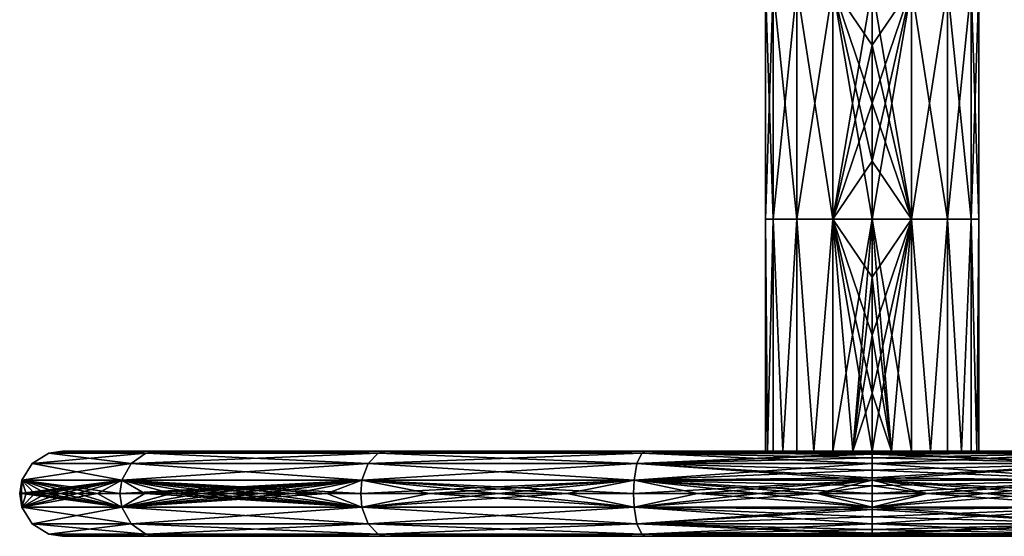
# Model space of a CAD drawing. Header units: inches. Extents: x -330 to 270, y -19 to 456.
# Tile 1 of 6: x -230 to 1, y -19 to 103. Entities that reach past the tile are written whole.
import ezdxf

# ---------------------------------------------------------------- set-up
doc = ezdxf.new("R2010")
doc.units = ezdxf.units.IN
doc.header["$MEASUREMENT"] = 0
doc.layers.get('0').update_dxf_attribs({"true_color": 0x9ab9e5})

msp = doc.modelspace()

# ---------------------------------------------------------------- meshes
at = {"color": 7, "true_color": 0xfafafa}
mesh = msp.add_polyface(dxfattribs=at)
corners = [(-38.74, 110.15, 423.24), (-29.53, 123.75, 425), (-29.53, 110.15, 425), (-29.53, 137.34, 425), (-38.74, 164.53, 423.24), (-47.21, 110.15, 417.68), (-47.21, 55.78, 417.68), (-47.21, 164.53, 417.68), (-52.78, 110.15, 409.2), (-52.78, 164.53, 409.2), (-54.53, 110.15, 400), (-52.78, 55.78, 409.2), (-54.53, 55.78, 400), (-54.53, 164.53, 400), (-52.78, 110.15, 390.8), (-52.78, 164.53, 390.8), (-47.21, 110.15, 382.32), (-52.78, 55.78, 390.8), (-47.21, 55.78, 382.32), (-47.21, 164.53, 382.32), (-38.74, 110.15, 376.76), (-29.53, 110.15, 375), (-38.74, 164.53, 376.76), (-38.74, 55.78, 376.76), (-29.53, 96.56, 375), (-29.53, 82.97, 375), (-20.33, 110.15, 376.76), (-29.53, 123.75, 375), (-29.53, 110.15, 375), (-29.53, 137.34, 375), (-20.33, 164.53, 376.76), (-11.86, 110.15, 382.32), (-20.33, 55.78, 376.76), (-11.86, 55.78, 382.32), (-11.86, 164.53, 382.32), (-6.29, 110.15, 390.8), (-6.29, 164.53, 390.8), (-4.53, 110.15, 400), (-6.29, 55.78, 390.8), (-4.53, 55.78, 400), (-4.53, 164.53, 400), (-6.29, 110.15, 409.2), (-6.29, 164.53, 409.2), (-11.86, 110.15, 417.68), (-6.29, 55.78, 409.2), (-11.86, 55.78, 417.68), (-11.86, 164.53, 417.68), (-20.33, 110.15, 423.24), (-29.53, 110.15, 425), (-20.33, 164.53, 423.24), (-20.33, 55.78, 423.24), (-29.53, 96.56, 425), (-29.53, 82.97, 425)]
mesh.append_faces([[corners[k] for k in face] for face in [(0, 1, 2), (0, 3, 1), (4, 0, 5), (0, 6, 5), (7, 5, 8), (9, 8, 10), (5, 11, 8), (8, 12, 10), (13, 10, 14), (15, 14, 16), (10, 17, 14), (14, 18, 16), (19, 16, 20), (21, 22, 20), (16, 23, 20), (24, 20, 25), (21, 20, 24), (26, 27, 28), (26, 29, 27), (30, 26, 31), (26, 28, 32), (26, 33, 31), (34, 31, 35), (36, 35, 37), (31, 38, 35), (35, 39, 37), (40, 37, 41), (42, 41, 43), (37, 44, 41), (41, 45, 43), (46, 43, 47), (48, 49, 47), (43, 50, 47), (51, 47, 52), (48, 47, 51)]], dxfattribs={"color": 7})
mesh = msp.add_polyface(dxfattribs=at)
corners = [(-38.74, 55.78, 423.24), (-29.53, 69.37, 425), (-29.53, 55.78, 425), (-29.53, 82.97, 425), (-29.53, 96.56, 425), (-29.53, 110.15, 425), (-38.74, 110.15, 423.24), (-47.21, 55.78, 417.68), (-47.21, 110.15, 417.68), (-52.78, 55.78, 409.2), (-52.78, 110.15, 409.2), (-54.53, 55.78, 400), (-54.53, 110.15, 400), (-52.78, 55.78, 390.8), (-52.78, 110.15, 390.8), (-47.21, 55.78, 382.32), (-47.21, 110.15, 382.32), (-38.74, 55.78, 376.76), (-29.53, 55.78, 375), (-38.74, 110.15, 376.76), (-29.53, 69.37, 375), (-29.53, 82.97, 375), (-29.53, 42.19, 375), (-29.53, 28.59, 375), (-20.33, 55.78, 376.76), (-29.53, 69.37, 375), (-29.53, 55.78, 375), (-29.53, 82.97, 375), (-29.53, 96.56, 375), (-29.53, 110.15, 375), (-20.33, 110.15, 376.76), (-11.86, 55.78, 382.32), (-11.86, 110.15, 382.32), (-6.29, 55.78, 390.8), (-6.29, 110.15, 390.8), (-4.53, 55.78, 400), (-4.53, 110.15, 400), (-6.29, 55.78, 409.2), (-4.95, 1.4, 404.55), (-6.29, 110.15, 409.2), (-11.86, 55.78, 417.68), (-8.61, 1.4, 413.68), (-11.86, 110.15, 417.68), (-20.33, 55.78, 423.24), (-15.85, 1.4, 420.92), (-29.53, 55.78, 425), (-20.33, 110.15, 423.24), (-29.53, 69.37, 425), (-29.53, 82.97, 425), (-29.53, 42.19, 425), (-29.53, 28.59, 425)]
mesh.append_faces([[corners[k] for k in face] for face in [(0, 1, 2), (0, 3, 1), (0, 4, 3), (0, 5, 4), (6, 5, 0), (6, 0, 7), (8, 7, 9), (10, 9, 11), (12, 11, 13), (14, 13, 15), (16, 15, 17), (18, 19, 17), (20, 19, 18), (21, 19, 20), (22, 17, 23), (18, 17, 22), (24, 25, 26), (24, 27, 25), (24, 28, 27), (24, 29, 28), (30, 24, 31), (32, 31, 33), (34, 33, 35), (36, 35, 37), (38, 37, 35), (39, 37, 40), (41, 40, 37), (42, 40, 43), (44, 43, 40), (45, 46, 43), (47, 46, 45), (48, 46, 47), (49, 43, 50), (45, 43, 49)]], dxfattribs={"color": 7})
mesh = msp.add_polyface(dxfattribs=at)
corners = [(-34.08, 1.4, 424.58), (-29.53, 15, 425), (-29.53, 1.4, 425), (-29.53, 28.59, 425), (-38.74, 1.4, 423.24), (-29.53, 55.78, 425), (-38.74, 55.78, 423.24), (-43.21, 1.4, 420.92), (-47.21, 55.78, 417.68), (-47.21, 1.4, 417.68), (-50.46, 1.4, 413.68), (-52.78, 55.78, 409.2), (-52.78, 1.4, 409.2), (-54.12, 1.4, 404.55), (-54.53, 55.78, 400), (-54.53, 1.4, 400), (-54.12, 1.4, 395.45), (-52.78, 55.78, 390.8), (-52.78, 1.4, 390.8), (-50.46, 1.4, 386.32), (-47.21, 55.78, 382.32), (-47.21, 1.4, 382.32), (-43.21, 1.4, 379.08), (-38.74, 55.78, 376.76), (-38.74, 1.4, 376.76), (-34.08, 1.4, 375.42), (-29.53, 1.4, 375), (-29.53, 15, 375), (-29.53, 28.59, 375), (-42.18, 1.4, 421.53), (-51.06, 1.4, 412.65), (-43.42, 1.4, 420.79), (-42.18, 1.4, 412.65), (-41.32, 1.4, 422.05), (-39.1, 1.4, 423.1), (-36.79, 1.4, 423.92), (-34.41, 1.4, 424.52), (-31.98, 1.4, 424.88), (-29.53, 1.4, 425), (-29.53, 1.4, 412.65)]
mesh.append_faces([[corners[k] for k in face] for face in [(0, 1, 2), (0, 3, 1), (4, 5, 0), (6, 5, 4), (7, 6, 4), (7, 8, 6), (7, 9, 8), (10, 8, 9), (10, 11, 8), (10, 12, 11), (13, 11, 12), (13, 14, 11), (13, 15, 14), (16, 14, 15), (16, 17, 14), (16, 18, 17), (19, 17, 18), (19, 20, 17), (19, 21, 20), (22, 20, 21), (22, 23, 20), (22, 24, 23), (25, 23, 24), (26, 23, 25), (27, 23, 26), (28, 23, 27), (29, 30, 31), (32, 30, 29), (33, 32, 29), (34, 32, 33), (35, 32, 34), (36, 32, 35), (37, 32, 36), (38, 32, 37), (39, 32, 38)]], dxfattribs={"color": 7})
mesh = msp.add_polyface(dxfattribs=at)
corners = [(-34.08, 1.4, 424.58), (-29.53, 42.19, 425), (-29.53, 28.59, 425), (-29.53, 55.78, 425), (-24.99, 1.4, 375.42), (-29.53, 15, 375), (-29.53, 1.4, 375), (-29.53, 28.59, 375), (-29.53, 42.19, 375), (-29.53, 55.78, 375), (-20.33, 1.4, 376.76), (-20.33, 55.78, 376.76), (-15.85, 1.4, 379.08), (-11.86, 55.78, 382.32), (-11.86, 1.4, 382.32), (-8.61, 1.4, 386.32), (-6.29, 55.78, 390.8), (-6.29, 1.4, 390.8), (-4.95, 1.4, 395.45), (-4.53, 55.78, 400), (-4.53, 1.4, 400), (-4.95, 1.4, 404.55), (-6.29, 1.4, 409.2), (-6.29, 55.78, 409.2), (-8.61, 1.4, 413.68), (-11.86, 1.4, 417.68), (-11.86, 55.78, 417.68), (-15.85, 1.4, 420.92), (-20.33, 1.4, 423.24), (-20.33, 55.78, 423.24), (-24.99, 1.4, 424.58), (-29.53, 1.4, 425), (-29.53, 15, 425), (-29.53, 28.59, 425), (-16.88, 1.4, 421.53), (-29.53, 1.4, 412.65), (-17.75, 1.4, 422.05), (-16.88, 1.4, 412.65), (-15.65, 1.4, 420.79), (-13.67, 1.4, 419.33), (-11.86, 1.4, 417.68), (-10.21, 1.4, 415.86), (-8.75, 1.4, 413.89), (-8, 1.4, 412.65)]
mesh.append_faces([[corners[k] for k in face] for face in [(0, 1, 2), (0, 3, 1), (4, 5, 6), (4, 7, 5), (4, 8, 7), (4, 9, 8), (10, 9, 4), (11, 9, 10), (12, 11, 10), (12, 13, 11), (12, 14, 13), (15, 13, 14), (15, 16, 13), (15, 17, 16), (18, 16, 17), (18, 19, 16), (18, 20, 19), (21, 19, 20), (21, 22, 23), (24, 23, 22), (24, 25, 26), (27, 26, 25), (27, 28, 29), (30, 29, 28), (31, 29, 30), (32, 29, 31), (33, 29, 32), (34, 35, 36), (37, 35, 34), (38, 37, 34), (39, 37, 38), (40, 37, 39), (41, 37, 40), (42, 37, 41), (43, 37, 42)]], dxfattribs={"color": 7})
mesh = msp.add_polyface(dxfattribs=at)
corners = [(-215.88, 1.4, 362.93), (-218.62, 1.4, 381.38), (-219.53, 1.4, 400), (-213.13, 1.4, 351.93), (-215.88, 1.4, 437.07), (-218.62, 1.4, 418.62), (-213.13, 1.4, 448.07), (-215.88, -18.6, 362.93), (-218.62, -18.6, 381.38), (-219.53, -18.6, 400), (-213.13, -18.6, 351.93), (-215.88, -18.6, 437.07), (-218.62, -18.6, 418.62), (-213.13, -18.6, 448.07), (-220, -8.6, 338.99), (-215.95, -8.6, 327.55), (-205.56, -11.74, 306.12), (-223.38, -8.6, 350.77), (-226.05, -8.6, 362.83), (-227.98, -8.6, 375.1), (-229.14, -8.6, 387.51), (-229.03, -11.74, 400), (-229.53, -8.6, 400), (-226.61, -15.67, 400), (-229.14, -8.6, 412.49), (-227.98, -8.6, 424.9), (-226.05, -8.6, 437.17), (-223.38, -8.6, 449.23), (-220, -8.6, 461.01), (-215.95, -8.6, 472.45), (-211.27, -8.6, 483.5), (-205.56, -11.74, 493.88), (-203.42, -15.67, 492.74), (-203.42, -15.67, 307.26), (-222.68, -18.09, 400), (-199.96, -18.09, 309.11), (-219.53, -18.6, 400), (-199.96, -18.09, 490.89), (-219.16, -18.6, 411.86), (-218.06, -18.6, 423.66), (-216.22, -18.6, 435.31), (-213.69, -18.6, 446.77), (-210.48, -18.6, 457.96), (-222.68, 0.9, 400), (-219.16, 1.4, 388.14), (-199.96, 0.9, 309.11), (-219.53, 1.4, 400), (-226.61, -1.52, 400), (-219.16, 1.4, 411.86), (-218.06, 1.4, 423.66), (-216.22, 1.4, 435.31), (-213.69, 1.4, 446.77), (-210.48, 1.4, 457.96), (-203.42, -1.52, 492.74), (-203.42, -1.52, 307.26), (-229.03, -5.45, 400), (-220, -8.6, 338.99), (-205.56, -5.45, 306.12), (-215.95, -8.6, 327.55), (-223.38, -8.6, 350.77), (-226.05, -8.6, 362.83), (-227.98, -8.6, 375.1), (-229.14, -8.6, 387.51), (-229.53, -8.6, 400), (-205.56, -5.45, 493.88), (-229.14, -8.6, 412.49), (-227.98, -8.6, 424.9), (-226.05, -8.6, 437.17), (-223.38, -8.6, 449.23), (-220, -8.6, 461.01), (-215.95, -8.6, 472.45), (-211.27, -8.6, 483.5), (-206.01, -8.6, 494.12)]
mesh.append_faces([[corners[k] for k in face] for face in [(0, 1, 2), (3, 0, 2), (4, 2, 5), (6, 2, 4), (7, 8, 9), (10, 7, 9), (11, 9, 12), (13, 9, 11), (14, 15, 16), (17, 14, 16), (18, 17, 16), (19, 18, 16), (20, 19, 16), (21, 20, 16), (22, 20, 21), (16, 23, 21), (24, 22, 21), (25, 24, 21), (26, 25, 21), (27, 26, 21), (28, 27, 21), (29, 28, 21), (30, 29, 21), (31, 30, 21), (21, 23, 32), (33, 34, 23), (34, 35, 36), (23, 34, 37), (38, 34, 36), (39, 34, 38), (40, 34, 39), (41, 34, 40), (42, 34, 41), (43, 44, 45), (46, 44, 43), (45, 47, 43), (48, 46, 43), (49, 48, 43), (50, 49, 43), (51, 50, 43), (52, 51, 43), (43, 47, 53), (54, 55, 47), (56, 57, 58), (59, 57, 56), (60, 57, 59), (61, 57, 60), (62, 57, 61), (63, 57, 62), (55, 57, 63), (47, 55, 64), (65, 55, 63), (66, 55, 65), (67, 55, 66), (68, 55, 67), (69, 55, 68), (70, 55, 69), (71, 55, 70), (72, 55, 71), (64, 55, 72)]], dxfattribs={"color": 7})
mesh = msp.add_polyface(dxfattribs=at)
corners = [(-205.07, 1.4, 327.29), (-211.35, 1.4, 344.85), (-213.13, 1.4, 351.93), (-197.1, 1.4, 310.43), (-193.16, 1.4, 303.86), (-173.74, 1.4, 400), (-219.53, 1.4, 400), (-173.74, 1.4, 448.07), (-213.13, 1.4, 448.07), (-205.07, 1.4, 472.71), (-211.35, 1.4, 455.15), (-197.1, 1.4, 489.57), (-193.16, 1.4, 496.14), (-205.07, -18.6, 327.29), (-211.35, -18.6, 344.85), (-213.13, -18.6, 351.93), (-197.1, -18.6, 310.43), (-193.16, -18.6, 303.86), (-173.74, -18.6, 400), (-219.53, -18.6, 400), (-173.74, -18.6, 448.07), (-213.13, -18.6, 448.07), (-205.07, -18.6, 472.71), (-211.35, -18.6, 455.15), (-197.1, -18.6, 489.57), (-193.16, -18.6, 496.14), (-206.01, -8.6, 305.88), (-200.21, -8.6, 295.75), (-205.56, -11.74, 306.12), (-211.27, -8.6, 316.5), (-215.95, -8.6, 327.55), (-203.42, -15.67, 307.26), (-226.61, -15.67, 400), (-206.01, -8.6, 494.12), (-211.27, -8.6, 483.5), (-205.56, -11.74, 493.88), (-200.21, -8.6, 504.25), (-193.95, -8.6, 513.88), (-187.26, -8.6, 522.97), (-229.03, -11.74, 400), (-203.42, -15.67, 492.74), (-199.96, -18.09, 309.11), (-222.68, -18.09, 400), (-202.18, -18.6, 320.67), (-197.18, -18.6, 310.59), (-206.63, -18.6, 331.17), (-210.48, -18.6, 342.04), (-213.69, -18.6, 353.23), (-216.22, -18.6, 364.69), (-218.06, -18.6, 376.34), (-219.16, -18.6, 388.14), (-219.53, -18.6, 400), (-199.96, -18.09, 490.89), (-206.63, -18.6, 468.83), (-210.48, -18.6, 457.96), (-202.18, -18.6, 479.33), (-197.18, -18.6, 489.41), (-191.68, -18.6, 499.04), (-197.18, 1.4, 310.59), (-191.68, 1.4, 300.96), (-199.96, 0.9, 309.11), (-202.18, 1.4, 320.67), (-206.63, 1.4, 331.17), (-210.48, 1.4, 342.04), (-213.69, 1.4, 353.23), (-216.22, 1.4, 364.69), (-218.06, 1.4, 376.34), (-219.16, 1.4, 388.14), (-203.42, -1.52, 307.26), (-226.61, -1.52, 400), (-206.63, 1.4, 468.83), (-210.48, 1.4, 457.96), (-222.68, 0.9, 400), (-202.18, 1.4, 479.33), (-199.96, 0.9, 490.89), (-197.18, 1.4, 489.41), (-191.68, 1.4, 499.04), (-203.42, -1.52, 492.74), (-205.56, -5.45, 306.12), (-229.03, -5.45, 400), (-211.27, -8.6, 316.5), (-206.01, -8.6, 305.88), (-215.95, -8.6, 327.55), (-205.56, -5.45, 493.88), (-200.21, -8.6, 504.25), (-206.01, -8.6, 494.12), (-193.95, -8.6, 513.88)]
mesh.append_faces([[corners[k] for k in face] for face in [(0, 1, 2), (3, 0, 2), (4, 3, 2), (5, 2, 6), (7, 6, 8), (9, 8, 10), (11, 8, 9), (12, 8, 11), (13, 14, 15), (16, 13, 15), (17, 16, 15), (18, 15, 19), (20, 19, 21), (22, 21, 23), (24, 21, 22), (25, 21, 24), (26, 27, 28), (29, 26, 28), (30, 29, 28), (28, 31, 32), (33, 34, 35), (36, 33, 35), (37, 36, 35), (38, 37, 35), (39, 40, 35), (31, 41, 42), (43, 41, 44), (45, 41, 43), (46, 41, 45), (47, 41, 46), (48, 41, 47), (49, 41, 48), (50, 41, 49), (51, 41, 50), (32, 52, 40), (53, 42, 54), (55, 42, 53), (56, 42, 55), (52, 42, 56), (57, 52, 56), (58, 59, 60), (61, 58, 60), (62, 61, 60), (63, 62, 60), (64, 63, 60), (65, 64, 60), (66, 65, 60), (67, 66, 60), (60, 68, 69), (70, 71, 72), (73, 70, 72), (74, 73, 72), (75, 73, 74), (76, 75, 74), (72, 77, 74), (68, 78, 79), (80, 78, 81), (82, 78, 80), (69, 83, 77), (84, 83, 85), (86, 83, 84)]], dxfattribs={"color": 7})
mesh = msp.add_polyface(dxfattribs=at)
corners = [(-176.41, 1.4, 279.47), (-187.51, 1.4, 294.44), (-193.16, 1.4, 303.86), (-173.74, 1.4, 303.86), (-173.74, 1.4, 276.53), (-173.74, 1.4, 351.93), (-213.13, 1.4, 351.93), (-173.74, 1.4, 400), (-219.53, 1.4, 400), (-173.74, 1.4, 448.07), (-173.74, 1.4, 496.14), (-213.13, 1.4, 448.07), (-193.16, 1.4, 496.14), (-176.41, 1.4, 520.53), (-187.51, 1.4, 505.56), (-173.74, 1.4, 523.47), (-176.41, -18.6, 279.47), (-187.51, -18.6, 294.44), (-193.16, -18.6, 303.86), (-173.74, -18.6, 303.86), (-173.74, -18.6, 351.93), (-213.13, -18.6, 351.93), (-173.74, -18.6, 400), (-219.53, -18.6, 400), (-173.74, -18.6, 448.07), (-173.74, -18.6, 496.14), (-213.13, -18.6, 448.07), (-193.16, -18.6, 496.14), (-176.41, -18.6, 520.53), (-187.51, -18.6, 505.56), (-173.74, -18.6, 523.47), (-193.95, -8.6, 286.12), (-187.26, -8.6, 277.03), (-149.23, -11.74, 240.41), (-200.21, -8.6, 295.75), (-205.56, -11.74, 306.12), (-203.42, -15.67, 307.26), (-180.22, -8.6, 531.51), (-187.26, -8.6, 522.97), (-205.56, -11.74, 493.88), (-172.87, -8.6, 539.48), (-165.27, -8.6, 546.89), (-157.48, -8.6, 553.72), (-203.42, -15.67, 492.74), (-147.78, -15.67, 557.66), (-147.78, -15.67, 242.34), (-199.96, -18.09, 309.11), (-197.18, -18.6, 310.59), (-145.42, -18.09, 245.48), (-191.68, -18.6, 300.96), (-199.96, -18.09, 490.89), (-145.42, -18.09, 554.52), (-185.73, -18.6, 508.19), (-191.68, -18.6, 499.04), (-179.38, -18.6, 516.82), (-172.69, -18.6, 524.93), (-165.7, -18.6, 532.51), (-158.49, -18.6, 539.54), (-199.96, 0.9, 309.11), (-191.68, 1.4, 300.96), (-145.42, 0.9, 245.48), (-203.42, -1.52, 307.26), (-185.73, 1.4, 508.19), (-191.68, 1.4, 499.04), (-199.96, 0.9, 490.89), (-179.38, 1.4, 516.82), (-172.69, 1.4, 524.93), (-165.7, 1.4, 532.51), (-158.49, 1.4, 539.54), (-203.42, -1.52, 492.74), (-147.78, -1.52, 557.66), (-147.78, -1.52, 242.34), (-205.56, -5.45, 306.12), (-193.95, -8.6, 286.12), (-149.23, -5.45, 240.41), (-187.26, -8.6, 277.03), (-200.21, -8.6, 295.75), (-206.01, -8.6, 305.88), (-205.56, -5.45, 493.88), (-149.23, -5.45, 559.59), (-187.26, -8.6, 522.97), (-193.95, -8.6, 513.88), (-180.22, -8.6, 531.51), (-172.87, -8.6, 539.48), (-165.27, -8.6, 546.89), (-157.48, -8.6, 553.72)]
mesh.append_faces([[corners[k] for k in face] for face in [(0, 1, 2), (3, 0, 2), (4, 0, 3), (5, 2, 6), (3, 2, 5), (5, 6, 7), (7, 8, 9), (10, 11, 12), (9, 11, 10), (13, 12, 14), (15, 12, 13), (10, 12, 15), (16, 17, 18), (19, 16, 18), (20, 18, 21), (19, 18, 20), (20, 21, 22), (22, 23, 24), (25, 26, 27), (24, 26, 25), (28, 27, 29), (30, 27, 28), (25, 27, 30), (31, 32, 33), (34, 31, 33), (35, 34, 33), (33, 36, 35), (37, 38, 39), (40, 37, 39), (41, 40, 39), (42, 41, 39), (39, 43, 44), (45, 46, 36), (47, 48, 49), (46, 48, 47), (43, 50, 51), (52, 50, 53), (54, 50, 52), (55, 50, 54), (56, 50, 55), (57, 50, 56), (58, 59, 60), (60, 61, 58), (62, 63, 64), (65, 62, 64), (66, 65, 64), (67, 66, 64), (68, 67, 64), (64, 69, 70), (71, 72, 61), (73, 74, 75), (76, 74, 73), (77, 74, 76), (72, 74, 77), (69, 78, 79), (80, 78, 81), (82, 78, 80), (83, 78, 82), (84, 78, 83), (85, 78, 84)]], dxfattribs={"color": 7})
mesh = msp.add_polyface(dxfattribs=at)
corners = [(-163.88, 1.4, 265.65), (-173.74, 1.4, 276.53), (-173.74, 1.4, 303.86), (-153.01, 1.4, 255.79), (-125.67, 1.4, 303.86), (-173.74, 1.4, 351.93), (-125.67, 1.4, 351.93), (-173.74, 1.4, 400), (-125.67, 1.4, 400), (-173.74, 1.4, 448.07), (-125.67, 1.4, 448.07), (-173.74, 1.4, 496.14), (-125.67, 1.4, 496.14), (-163.88, 1.4, 534.35), (-173.74, 1.4, 523.47), (-153.01, 1.4, 544.21), (-125.67, 1.4, 544.21), (-135.09, 1.4, 557.98), (-150.07, 1.4, 546.87), (-173.74, -18.6, 276.53), (-176.41, -18.6, 279.47), (-173.74, -18.6, 303.86), (-163.88, -18.6, 265.65), (-153.01, -18.6, 255.79), (-125.67, -18.6, 303.86), (-173.74, -18.6, 351.93), (-125.67, -18.6, 351.93), (-173.74, -18.6, 400), (-125.67, -18.6, 400), (-173.74, -18.6, 448.07), (-125.67, -18.6, 448.07), (-173.74, -18.6, 496.14), (-125.67, -18.6, 496.14), (-163.88, -18.6, 534.35), (-173.74, -18.6, 523.47), (-153.01, -18.6, 544.21), (-125.67, -18.6, 544.21), (-135.09, -18.6, 557.98), (-150.07, -18.6, 546.87), (-157.48, -8.6, 246.28), (-149.53, -8.6, 240), (-149.23, -11.74, 240.41), (-165.27, -8.6, 253.11), (-172.87, -8.6, 260.52), (-180.22, -8.6, 268.49), (-187.26, -8.6, 277.03), (-147.78, -15.67, 242.34), (-203.42, -15.67, 307.26), (-149.23, -11.74, 559.59), (-157.48, -8.6, 553.72), (-205.56, -11.74, 493.88), (-149.53, -8.6, 560), (-147.78, -15.67, 557.66), (-145.42, -18.09, 245.48), (-199.96, -18.09, 309.11), (-158.49, -18.6, 260.46), (-143.53, -18.6, 248), (-165.7, -18.6, 267.49), (-172.69, -18.6, 275.07), (-179.38, -18.6, 283.18), (-185.73, -18.6, 291.81), (-191.68, -18.6, 300.96), (-203.42, -15.67, 492.74), (-145.42, -18.09, 554.52), (-143.53, -18.6, 552), (-199.96, -18.09, 490.89), (-158.49, -18.6, 539.54), (-158.49, 1.4, 260.46), (-143.53, 1.4, 248), (-145.42, 0.9, 245.48), (-165.7, 1.4, 267.49), (-172.69, 1.4, 275.07), (-179.38, 1.4, 283.18), (-185.73, 1.4, 291.81), (-191.68, 1.4, 300.96), (-147.78, -1.52, 242.34), (-203.42, -1.52, 307.26), (-145.42, 0.9, 554.52), (-158.49, 1.4, 539.54), (-199.96, 0.9, 490.89), (-143.53, 1.4, 552), (-147.78, -1.52, 557.66), (-149.23, -5.45, 240.41), (-205.56, -5.45, 306.12), (-157.48, -8.6, 246.28), (-149.53, -8.6, 240), (-165.27, -8.6, 253.11), (-172.87, -8.6, 260.52), (-180.22, -8.6, 268.49), (-187.26, -8.6, 277.03), (-203.42, -1.52, 492.74), (-149.23, -5.45, 559.59), (-149.53, -8.6, 560), (-205.56, -5.45, 493.88), (-157.48, -8.6, 553.72)]
mesh.append_faces([[corners[k] for k in face] for face in [(0, 1, 2), (3, 0, 2), (4, 3, 2), (2, 5, 6), (5, 7, 8), (7, 9, 10), (9, 11, 12), (13, 11, 14), (15, 11, 13), (16, 11, 15), (17, 15, 18), (19, 20, 21), (22, 19, 21), (23, 22, 21), (24, 23, 21), (21, 25, 26), (25, 27, 28), (27, 29, 30), (29, 31, 32), (33, 31, 34), (35, 31, 33), (36, 31, 35), (37, 35, 38), (39, 40, 41), (42, 39, 41), (43, 42, 41), (44, 43, 41), (45, 44, 41), (41, 46, 47), (48, 49, 50), (51, 49, 48), (50, 52, 48), (46, 53, 54), (55, 53, 56), (57, 53, 55), (58, 53, 57), (59, 53, 58), (60, 53, 59), (61, 53, 60), (62, 63, 52), (64, 65, 66), (63, 65, 64), (67, 68, 69), (70, 67, 69), (71, 70, 69), (72, 71, 69), (73, 72, 69), (74, 73, 69), (69, 75, 76), (77, 78, 79), (80, 78, 77), (79, 81, 77), (75, 82, 83), (84, 82, 85), (86, 82, 84), (87, 82, 86), (88, 82, 87), (89, 82, 88), (90, 91, 81), (92, 93, 94), (91, 93, 92)]], dxfattribs={"color": 7})
mesh = msp.add_polyface(dxfattribs=at)
corners = [(-135.09, 1.4, 242.02), (-150.07, 1.4, 253.13), (-153.01, 1.4, 255.79), (-125.67, 1.4, 255.79), (-125.67, 1.4, 236.38), (-125.67, 1.4, 303.86), (-119.1, 1.4, 232.43), (-102.24, 1.4, 224.46), (-173.74, 1.4, 303.86), (-125.67, 1.4, 351.93), (-173.74, 1.4, 351.93), (-125.67, 1.4, 400), (-173.74, 1.4, 400), (-125.67, 1.4, 448.07), (-173.74, 1.4, 448.07), (-125.67, 1.4, 496.14), (-173.74, 1.4, 496.14), (-125.67, 1.4, 544.21), (-125.67, 1.4, 563.62), (-153.01, 1.4, 544.21), (-135.09, 1.4, 557.98), (-119.1, 1.4, 567.57), (-102.24, 1.4, 575.54), (-135.09, -18.6, 242.02), (-150.07, -18.6, 253.13), (-153.01, -18.6, 255.79), (-125.67, -18.6, 255.79), (-125.67, -18.6, 236.38), (-125.67, -18.6, 303.86), (-119.1, -18.6, 232.43), (-102.24, -18.6, 224.46), (-173.74, -18.6, 303.86), (-125.67, -18.6, 351.93), (-173.74, -18.6, 351.93), (-125.67, -18.6, 400), (-173.74, -18.6, 400), (-125.67, -18.6, 448.07), (-173.74, -18.6, 448.07), (-125.67, -18.6, 496.14), (-173.74, -18.6, 496.14), (-125.67, -18.6, 544.21), (-125.67, -18.6, 563.62), (-153.01, -18.6, 544.21), (-135.09, -18.6, 557.98), (-119.1, -18.6, 567.57), (-102.24, -18.6, 575.54), (-133.39, -8.6, 229.08), (-117.17, -8.6, 220.22), (-85.39, -11.74, 208.49), (-149.23, -11.74, 240.41), (-149.53, -8.6, 240), (-147.78, -15.67, 242.34), (-133.39, -8.6, 570.92), (-149.53, -8.6, 560), (-149.23, -11.74, 559.59), (-117.17, -8.6, 579.78), (-101.15, -8.6, 586.74), (-147.78, -15.67, 557.66), (-84.71, -15.67, 589.19), (-84.71, -15.67, 210.81), (-145.42, -18.09, 245.48), (-143.53, -18.6, 248), (-83.61, -18.09, 214.58), (-128.2, -18.6, 237.63), (-145.42, -18.09, 554.52), (-83.61, -18.09, 585.42), (-128.2, -18.6, 562.37), (-143.53, -18.6, 552), (-112.79, -18.6, 570.79), (-97.57, -18.6, 577.4), (-145.42, 0.9, 245.48), (-128.2, 1.4, 237.63), (-83.61, 0.9, 214.58), (-143.53, 1.4, 248), (-147.78, -1.52, 242.34), (-128.2, 1.4, 562.37), (-143.53, 1.4, 552), (-145.42, 0.9, 554.52), (-112.79, 1.4, 570.79), (-97.57, 1.4, 577.4), (-147.78, -1.52, 557.66), (-84.71, -1.52, 589.19), (-84.71, -1.52, 210.81), (-149.23, -5.45, 240.41), (-133.39, -8.6, 229.08), (-85.39, -5.45, 208.49), (-117.17, -8.6, 220.22), (-149.53, -8.6, 240), (-149.23, -5.45, 559.59), (-85.39, -5.45, 591.51), (-133.39, -8.6, 570.92), (-149.53, -8.6, 560), (-117.17, -8.6, 579.78), (-101.15, -8.6, 586.74)]
mesh.append_faces([[corners[k] for k in face] for face in [(0, 1, 2), (3, 0, 2), (4, 0, 3), (3, 2, 5), (6, 4, 3), (7, 6, 3), (8, 9, 5), (10, 11, 9), (12, 13, 11), (14, 15, 13), (15, 16, 17), (18, 19, 20), (17, 19, 18), (21, 17, 18), (22, 17, 21), (23, 24, 25), (26, 23, 25), (27, 23, 26), (26, 25, 28), (29, 27, 26), (30, 29, 26), (31, 32, 28), (33, 34, 32), (35, 36, 34), (37, 38, 36), (38, 39, 40), (41, 42, 43), (40, 42, 41), (44, 40, 41), (45, 40, 44), (46, 47, 48), (49, 46, 48), (50, 46, 49), (48, 51, 49), (52, 53, 54), (55, 52, 54), (56, 55, 54), (54, 57, 58), (59, 60, 51), (61, 62, 63), (60, 62, 61), (57, 64, 65), (66, 64, 67), (68, 64, 66), (69, 64, 68), (70, 71, 72), (73, 71, 70), (72, 74, 70), (75, 76, 77), (78, 75, 77), (79, 78, 77), (77, 80, 81), (82, 83, 74), (84, 85, 86), (87, 85, 84), (83, 85, 87), (80, 88, 89), (90, 88, 91), (92, 88, 90), (93, 88, 92)]], dxfattribs={"color": 7})
mesh = msp.add_polyface(dxfattribs=at)
corners = [(-84.69, 1.4, 218.18), (-102.24, 1.4, 224.46), (-125.67, 1.4, 255.79), (-77.6, 1.4, 255.79), (-77.6, 1.4, 303.86), (-125.67, 1.4, 303.86), (-77.6, 1.4, 351.93), (-125.67, 1.4, 351.93), (-77.6, 1.4, 400), (-125.67, 1.4, 400), (-77.6, 1.4, 448.07), (-125.67, 1.4, 448.07), (-77.6, 1.4, 496.14), (-125.67, 1.4, 496.14), (-77.6, 1.4, 544.21), (-125.67, 1.4, 544.21), (-84.69, 1.4, 581.82), (-102.24, 1.4, 575.54), (-77.6, 1.4, 583.59), (-84.69, -18.6, 218.18), (-102.24, -18.6, 224.46), (-125.67, -18.6, 255.79), (-77.6, -18.6, 255.79), (-77.6, -18.6, 303.86), (-125.67, -18.6, 303.86), (-77.6, -18.6, 351.93), (-125.67, -18.6, 351.93), (-77.6, -18.6, 400), (-125.67, -18.6, 400), (-77.6, -18.6, 448.07), (-125.67, -18.6, 448.07), (-77.6, -18.6, 496.14), (-125.67, -18.6, 496.14), (-77.6, -18.6, 544.21), (-125.67, -18.6, 544.21), (-84.69, -18.6, 581.82), (-102.24, -18.6, 575.54), (-77.6, -18.6, 583.59), (-85.53, -8.6, 208), (-70.48, -8.6, 204.24), (-85.39, -11.74, 208.49), (-101.15, -8.6, 213.26), (-117.17, -8.6, 220.22), (-84.71, -15.67, 210.81), (-147.78, -15.67, 242.34), (-85.39, -11.74, 591.51), (-101.15, -8.6, 586.74), (-149.23, -11.74, 559.59), (-85.53, -8.6, 592), (-84.71, -15.67, 589.19), (-83.61, -18.09, 214.58), (-145.42, -18.09, 245.48), (-97.57, -18.6, 222.6), (-82.73, -18.6, 217.6), (-112.79, -18.6, 229.21), (-128.2, -18.6, 237.63), (-147.78, -15.67, 557.66), (-83.61, -18.09, 585.42), (-82.73, -18.6, 582.4), (-145.42, -18.09, 554.52), (-97.57, -18.6, 577.4), (-97.57, 1.4, 222.6), (-82.73, 1.4, 217.6), (-83.61, 0.9, 214.58), (-112.79, 1.4, 229.21), (-128.2, 1.4, 237.63), (-84.71, -1.52, 210.81), (-147.78, -1.52, 242.34), (-83.61, 0.9, 585.42), (-97.57, 1.4, 577.4), (-145.42, 0.9, 554.52), (-82.73, 1.4, 582.4), (-84.71, -1.52, 589.19), (-85.39, -5.45, 208.49), (-149.23, -5.45, 240.41), (-101.15, -8.6, 213.26), (-85.53, -8.6, 208), (-117.17, -8.6, 220.22), (-147.78, -1.52, 557.66), (-85.39, -5.45, 591.51), (-85.53, -8.6, 592), (-149.23, -5.45, 559.59), (-101.15, -8.6, 586.74)]
mesh.append_faces([[corners[k] for k in face] for face in [(0, 1, 2), (3, 0, 2), (2, 4, 3), (2, 5, 4), (5, 6, 4), (5, 7, 6), (7, 8, 6), (7, 9, 8), (9, 10, 8), (9, 11, 10), (11, 12, 10), (11, 13, 12), (13, 14, 12), (13, 15, 14), (16, 15, 17), (18, 15, 16), (14, 15, 18), (19, 20, 21), (22, 19, 21), (21, 23, 22), (21, 24, 23), (24, 25, 23), (24, 26, 25), (26, 27, 25), (26, 28, 27), (28, 29, 27), (28, 30, 29), (30, 31, 29), (30, 32, 31), (32, 33, 31), (32, 34, 33), (35, 34, 36), (37, 34, 35), (33, 34, 37), (38, 39, 40), (41, 38, 40), (42, 41, 40), (40, 43, 44), (45, 46, 47), (48, 46, 45), (47, 49, 45), (43, 50, 51), (52, 50, 53), (54, 50, 52), (55, 50, 54), (56, 57, 49), (58, 59, 60), (57, 59, 58), (61, 62, 63), (64, 61, 63), (65, 64, 63), (63, 66, 67), (68, 69, 70), (71, 69, 68), (70, 72, 68), (66, 73, 74), (75, 73, 76), (77, 73, 75), (78, 79, 72), (80, 81, 82), (79, 81, 80)]], dxfattribs={"color": 7})
mesh = msp.add_polyface(dxfattribs=at)
corners = [(-77.6, 1.4, 216.41), (-84.69, 1.4, 218.18), (-77.6, 1.4, 255.79), (-66.6, 1.4, 213.65), (-48.16, 1.4, 210.91), (-29.53, 1.4, 255.79), (-77.6, 1.4, 303.86), (-29.53, 1.4, 303.86), (-77.6, 1.4, 351.93), (-29.53, 1.4, 351.93), (-77.6, 1.4, 400), (-29.53, 1.4, 400), (-77.6, 1.4, 448.07), (-29.53, 1.4, 448.07), (-77.6, 1.4, 496.14), (-29.53, 1.4, 496.14), (-77.6, 1.4, 544.21), (-29.53, 1.4, 544.21), (-66.6, 1.4, 586.35), (-77.6, 1.4, 583.59), (-48.16, 1.4, 589.09), (-29.53, 1.4, 590), (-77.6, -18.6, 216.41), (-84.69, -18.6, 218.18), (-77.6, -18.6, 255.79), (-66.6, -18.6, 213.65), (-48.16, -18.6, 210.91), (-29.53, -18.6, 255.79), (-77.6, -18.6, 303.86), (-29.53, -18.6, 303.86), (-77.6, -18.6, 351.93), (-29.53, -18.6, 351.93), (-77.6, -18.6, 400), (-29.53, -18.6, 400), (-77.6, -18.6, 448.07), (-29.53, -18.6, 448.07), (-77.6, -18.6, 496.14), (-29.53, -18.6, 496.14), (-77.6, -18.6, 544.21), (-29.53, -18.6, 544.21), (-66.6, -18.6, 586.35), (-77.6, -18.6, 583.59), (-48.16, -18.6, 589.09), (-29.53, -18.6, 590), (-70.48, -8.6, 204.24), (-56.08, -8.6, 201.77), (-29.53, -11.74, 200.51), (-85.39, -11.74, 208.49), (-84.71, -15.67, 210.81), (-70.48, -8.6, 595.76), (-85.53, -8.6, 592), (-85.39, -11.74, 591.51), (-56.08, -8.6, 598.23), (-42.42, -8.6, 599.58), (-29.53, -11.74, 599.49), (-29.53, -15.67, 597.07), (-84.71, -15.67, 589.19), (-29.53, -15.67, 202.93), (-83.61, -18.09, 214.58), (-68.43, -18.6, 214.02), (-29.53, -18.09, 206.86), (-54.76, -18.6, 211.68), (-82.73, -18.6, 217.6), (-29.53, -18.09, 593.14), (-83.61, -18.09, 585.42), (-68.43, -18.6, 585.98), (-82.73, -18.6, 582.4), (-54.76, -18.6, 588.32), (-41.78, -18.6, 589.6), (-29.53, -18.6, 590), (-83.61, 0.9, 214.58), (-68.43, 1.4, 214.02), (-29.53, 0.9, 206.86), (-82.73, 1.4, 217.6), (-84.71, -1.52, 210.81), (-68.43, 1.4, 585.98), (-82.73, 1.4, 582.4), (-83.61, 0.9, 585.42), (-54.76, 1.4, 588.32), (-41.78, 1.4, 589.6), (-29.53, 0.9, 593.14), (-29.53, -1.52, 597.07), (-84.71, -1.52, 589.19), (-29.53, -1.52, 202.93), (-85.39, -5.45, 208.49), (-70.48, -8.6, 204.24), (-29.53, -5.45, 200.51), (-56.08, -8.6, 201.77), (-85.53, -8.6, 208), (-29.53, -5.45, 599.49), (-85.39, -5.45, 591.51), (-70.48, -8.6, 595.76), (-85.53, -8.6, 592), (-56.08, -8.6, 598.23), (-42.42, -8.6, 599.58), (-29.53, -8.6, 600)]
mesh.append_faces([[corners[k] for k in face] for face in [(0, 1, 2), (3, 0, 2), (4, 3, 2), (5, 4, 2), (2, 6, 7), (6, 8, 9), (8, 10, 11), (10, 12, 13), (12, 14, 15), (14, 16, 17), (18, 16, 19), (20, 16, 18), (21, 16, 20), (22, 23, 24), (25, 22, 24), (26, 25, 24), (27, 26, 24), (24, 28, 29), (28, 30, 31), (30, 32, 33), (32, 34, 35), (34, 36, 37), (36, 38, 39), (40, 38, 41), (42, 38, 40), (43, 38, 42), (44, 45, 46), (47, 44, 46), (47, 46, 48), (49, 50, 51), (52, 49, 51), (53, 52, 51), (54, 53, 51), (55, 51, 56), (48, 57, 58), (59, 60, 61), (62, 60, 59), (58, 60, 62), (63, 56, 64), (65, 64, 66), (67, 64, 65), (68, 64, 67), (69, 64, 68), (70, 71, 72), (73, 71, 70), (70, 72, 74), (75, 76, 77), (78, 75, 77), (79, 78, 77), (80, 79, 77), (81, 77, 82), (74, 83, 84), (85, 86, 87), (88, 86, 85), (84, 86, 88), (89, 82, 90), (91, 90, 92), (93, 90, 91), (94, 90, 93), (95, 90, 94)]], dxfattribs={"color": 7})
mesh = msp.add_polyface(dxfattribs=at)
corners = [(-29.53, 1.4, 210), (-48.16, 1.4, 210.91), (-29.53, 1.4, 255.79), (-77.6, 1.4, 255.79), (-29.53, 1.4, 303.86), (-77.6, 1.4, 303.86), (-29.53, 1.4, 351.93), (-77.6, 1.4, 351.93), (-29.53, 1.4, 400), (-77.6, 1.4, 400), (-29.53, 1.4, 448.07), (-77.6, 1.4, 448.07), (-29.53, 1.4, 496.14), (-77.6, 1.4, 496.14), (-29.53, 1.4, 544.21), (-77.6, 1.4, 544.21), (-29.53, 1.4, 590), (-29.53, -18.6, 210), (-48.16, -18.6, 210.91), (-29.53, -18.6, 255.79), (-77.6, -18.6, 255.79), (-29.53, -18.6, 303.86), (-77.6, -18.6, 303.86), (-29.53, -18.6, 351.93), (-77.6, -18.6, 351.93), (-29.53, -18.6, 400), (-77.6, -18.6, 400), (-29.53, -18.6, 448.07), (-77.6, -18.6, 448.07), (-29.53, -18.6, 496.14), (-77.6, -18.6, 496.14), (-29.53, -18.6, 544.21), (-77.6, -18.6, 544.21), (-29.53, -18.6, 590), (-42.42, -8.6, 200.42), (-29.53, -8.6, 200), (-29.53, -10.42, 200.17), (-29.53, -11.74, 200.51), (-56.08, -8.6, 201.77), (-84.71, -15.67, 210.81), (-29.53, -14.07, 201.63), (-29.53, -15.67, 202.93), (-29.53, -12.28, 200.7), (-29.53, -10.42, 599.83), (-42.42, -8.6, 599.58), (-29.53, -11.74, 599.49), (-29.53, -8.6, 600), (-29.53, -14.07, 598.37), (-85.39, -11.74, 591.51), (-29.53, -15.67, 597.07), (-29.53, -12.28, 599.3), (-83.61, -18.09, 214.58), (-29.53, -17.89, 206.32), (-29.53, -18.09, 206.86), (-29.53, -16.97, 204.53), (-41.78, -18.6, 210.4), (-29.53, -18.43, 208.18), (-29.53, -18.6, 210), (-54.76, -18.6, 211.68), (-29.53, -17.89, 593.68), (-84.71, -15.67, 589.19), (-29.53, -18.09, 593.14), (-29.53, -16.97, 595.47), (-29.53, -18.43, 591.82), (-83.61, -18.09, 585.42), (-29.53, -18.6, 590), (-41.78, 1.4, 210.4), (-29.53, 1.4, 210), (-29.53, 1.24, 208.18), (-29.53, 0.9, 206.86), (-54.76, 1.4, 211.68), (-68.43, 1.4, 214.02), (-84.71, -1.52, 210.81), (-29.53, -0.23, 204.53), (-29.53, -1.52, 202.93), (-29.53, 0.7, 206.32), (-29.53, 1.24, 591.82), (-41.78, 1.4, 589.6), (-29.53, 0.9, 593.14), (-29.53, 1.4, 590), (-29.53, -0.23, 595.47), (-83.61, 0.9, 585.42), (-29.53, -1.52, 597.07), (-29.53, 0.7, 593.68), (-85.39, -5.45, 208.49), (-29.53, -4.91, 200.7), (-29.53, -5.45, 200.51), (-29.53, -3.12, 201.63), (-42.42, -8.6, 200.42), (-29.53, -6.78, 200.17), (-29.53, -8.6, 200), (-56.08, -8.6, 201.77), (-29.53, -4.91, 599.3), (-84.71, -1.52, 589.19), (-29.53, -5.45, 599.49), (-29.53, -3.12, 598.37), (-29.53, -6.78, 599.83), (-85.39, -5.45, 591.51), (-29.53, -8.6, 600)]
mesh.append_faces([[corners[k] for k in face] for face in [(0, 1, 2), (3, 4, 2), (5, 6, 4), (7, 8, 6), (9, 10, 8), (11, 12, 10), (13, 14, 12), (14, 15, 16), (17, 18, 19), (20, 21, 19), (22, 23, 21), (24, 25, 23), (26, 27, 25), (28, 29, 27), (30, 31, 29), (31, 32, 33), (34, 35, 36), (34, 36, 37), (38, 34, 37), (39, 40, 41), (39, 42, 40), (39, 37, 42), (43, 44, 45), (46, 44, 43), (47, 48, 49), (50, 48, 47), (45, 48, 50), (51, 52, 53), (51, 54, 52), (51, 41, 54), (55, 56, 57), (55, 53, 56), (58, 53, 55), (59, 60, 61), (62, 60, 59), (49, 60, 62), (63, 64, 65), (61, 64, 63), (66, 67, 68), (66, 68, 69), (70, 66, 69), (71, 70, 69), (72, 73, 74), (72, 75, 73), (72, 69, 75), (76, 77, 78), (79, 77, 76), (80, 81, 82), (83, 81, 80), (78, 81, 83), (84, 85, 86), (84, 87, 85), (84, 74, 87), (88, 89, 90), (88, 86, 89), (91, 86, 88), (92, 93, 94), (95, 93, 92), (82, 93, 95), (96, 97, 98), (94, 97, 96)]], dxfattribs={"color": 7})
mesh = msp.add_polyface(dxfattribs=at)
corners = [(-48.86, 1.4, 384.14), (-50.32, 1.4, 386.11), (-51.06, 1.4, 387.35), (-47.21, 1.4, 382.32), (-45.39, 1.4, 380.67), (-43.42, 1.4, 379.21), (-42.18, 1.4, 387.35), (-42.18, 1.4, 378.47), (-41.32, 1.4, 377.95), (-39.1, 1.4, 376.9), (-36.79, 1.4, 376.08), (-34.41, 1.4, 375.48), (-29.53, 1.4, 387.35), (-29.53, 1.4, 375), (-54.05, 1.4, 395.12), (-54.41, 1.4, 397.55), (-54.53, 1.4, 400), (-53.46, 1.4, 392.74), (-52.63, 1.4, 390.43), (-51.58, 1.4, 388.22), (-42.18, 1.4, 400), (-29.53, 1.4, 400), (-54.05, 1.4, 404.88), (-54.41, 1.4, 402.45), (-53.46, 1.4, 407.26), (-52.63, 1.4, 409.57), (-51.58, 1.4, 411.78), (-51.06, 1.4, 412.65), (-42.18, 1.4, 412.65), (-29.53, 1.4, 412.65), (-48.86, 1.4, 415.86), (-50.32, 1.4, 413.89), (-47.21, 1.4, 417.68), (-45.39, 1.4, 419.33), (-43.42, 1.4, 420.79)]
mesh.append_faces([[corners[k] for k in face] for face in [(0, 1, 2), (3, 0, 2), (4, 3, 2), (5, 4, 2), (6, 5, 2), (7, 5, 6), (8, 7, 6), (9, 8, 6), (10, 9, 6), (11, 10, 6), (12, 11, 6), (13, 11, 12), (14, 15, 16), (17, 14, 16), (18, 17, 16), (19, 18, 16), (2, 19, 16), (20, 2, 16), (6, 2, 20), (6, 21, 12), (6, 20, 21), (22, 16, 23), (24, 16, 22), (25, 16, 24), (26, 16, 25), (27, 16, 26), (28, 16, 27), (20, 16, 28), (20, 29, 21), (20, 28, 29), (30, 27, 31), (32, 27, 30), (33, 27, 32), (34, 27, 33)]], dxfattribs={"color": 7})
mesh = msp.add_polyface(dxfattribs=at)
corners = [(-10.91, 1.4, 210.91), (-29.53, 1.4, 210), (-29.53, 1.4, 255.79), (7.53, 1.4, 213.65), (-29.53, 1.4, 303.86), (18.54, 1.4, 303.86), (-29.53, 1.4, 351.93), (18.54, 1.4, 351.93), (-29.53, 1.4, 400), (18.54, 1.4, 400), (-29.53, 1.4, 448.07), (18.54, 1.4, 448.07), (-29.53, 1.4, 496.14), (18.54, 1.4, 496.14), (-29.53, 1.4, 544.21), (18.54, 1.4, 544.21), (-10.91, 1.4, 589.09), (-29.53, 1.4, 590), (7.53, 1.4, 586.35), (-16.64, -8.6, 599.58), (-29.53, -8.6, 600), (-29.53, -10.42, 599.83), (-29.53, -11.74, 599.49), (-2.99, -8.6, 598.23), (25.65, -15.67, 589.19), (-29.53, -14.07, 598.37), (-29.53, -15.67, 597.07), (-29.53, -12.28, 599.3), (-29.53, -10.42, 200.17), (-16.64, -8.6, 200.42), (-29.53, -11.74, 200.51), (-29.53, -8.6, 200), (-29.53, -14.07, 201.63), (26.32, -11.74, 208.49), (-29.53, -15.67, 202.93), (-29.53, -12.28, 200.7), (24.55, -18.09, 585.42), (-29.53, -17.89, 593.68), (-29.53, -18.09, 593.14), (-29.53, -16.97, 595.47), (-17.29, -18.6, 589.6), (-29.53, -18.43, 591.82), (-29.53, -18.6, 590), (-4.31, -18.6, 588.32), (-29.53, -17.89, 206.32), (25.65, -15.67, 210.81), (-29.53, -18.09, 206.86), (-29.53, -16.97, 204.53), (-29.53, -18.43, 208.18), (24.55, -18.09, 214.58), (-29.53, -18.6, 210), (-10.91, -18.6, 210.91), (-29.53, -18.6, 210), (-29.53, -18.6, 255.79), (7.53, -18.6, 213.65), (-29.53, -18.6, 303.86), (18.54, -18.6, 303.86), (-29.53, -18.6, 351.93), (18.54, -18.6, 351.93), (-29.53, -18.6, 400), (18.54, -18.6, 400), (-29.53, -18.6, 448.07), (18.54, -18.6, 448.07), (-29.53, -18.6, 496.14), (18.54, -18.6, 496.14), (-29.53, -18.6, 544.21), (18.54, -18.6, 544.21), (-10.91, -18.6, 589.09), (-29.53, -18.6, 590), (7.53, -18.6, 586.35), (-17.29, 1.4, 589.6), (-29.53, 1.4, 590), (-29.53, 1.24, 591.82), (-29.53, 0.9, 593.14), (-4.31, 1.4, 588.32), (25.65, -1.52, 589.19), (-29.53, -0.23, 595.47), (-29.53, -1.52, 597.07), (-29.53, 0.7, 593.68), (-29.53, 1.24, 208.18), (-17.29, 1.4, 210.4), (-29.53, 0.9, 206.86), (-29.53, 1.4, 210), (-29.53, -0.23, 204.53), (24.55, 0.9, 214.58), (-29.53, -1.52, 202.93), (-29.53, 0.7, 206.32), (26.32, -5.45, 591.51), (-29.53, -4.91, 599.3), (-29.53, -5.45, 599.49), (-16.64, -8.6, 599.58), (-29.53, -6.78, 599.83), (-29.53, -8.6, 600), (-2.99, -8.6, 598.23), (-29.53, -4.91, 200.7), (25.65, -1.52, 210.81), (-29.53, -5.45, 200.51), (-29.53, -3.12, 201.63)]
mesh.append_faces([[corners[k] for k in face] for face in [(0, 1, 2), (3, 0, 2), (2, 4, 5), (4, 6, 7), (6, 8, 9), (8, 10, 11), (10, 12, 13), (12, 14, 15), (16, 14, 17), (18, 14, 16), (19, 20, 21), (19, 21, 22), (23, 19, 22), (24, 25, 26), (24, 27, 25), (24, 22, 27), (28, 29, 30), (31, 29, 28), (32, 33, 34), (35, 33, 32), (30, 33, 35), (36, 37, 38), (36, 39, 37), (36, 26, 39), (40, 41, 42), (40, 38, 41), (43, 38, 40), (44, 45, 46), (47, 45, 44), (34, 45, 47), (48, 49, 50), (46, 49, 48), (51, 52, 53), (54, 51, 53), (53, 55, 56), (55, 57, 58), (57, 59, 60), (59, 61, 62), (61, 63, 64), (63, 65, 66), (67, 65, 68), (69, 65, 67), (70, 71, 72), (70, 72, 73), (74, 70, 73), (75, 76, 77), (75, 78, 76), (75, 73, 78), (79, 80, 81), (82, 80, 79), (83, 84, 85), (86, 84, 83), (81, 84, 86), (87, 88, 89), (90, 91, 92), (90, 89, 91), (93, 89, 90), (94, 95, 96), (97, 95, 94), (85, 95, 97)]], dxfattribs={"color": 7})
mesh = msp.add_polyface(dxfattribs=at)
corners = [(18.54, 1.4, 255.79), (7.53, 1.4, 213.65), (-29.53, 1.4, 255.79), (18.54, 1.4, 216.41), (25.62, 1.4, 218.18), (18.54, 1.4, 303.86), (-29.53, 1.4, 303.86), (18.54, 1.4, 351.93), (-29.53, 1.4, 351.93), (18.54, 1.4, 400), (-29.53, 1.4, 400), (18.54, 1.4, 448.07), (-29.53, 1.4, 448.07), (18.54, 1.4, 496.14), (-29.53, 1.4, 496.14), (18.54, 1.4, 544.21), (18.54, 1.4, 583.59), (-29.53, 1.4, 544.21), (7.53, 1.4, 586.35), (25.62, 1.4, 581.82), (11.41, -8.6, 595.76), (-2.99, -8.6, 598.23), (-29.53, -11.74, 599.49), (26.32, -11.74, 591.51), (25.65, -15.67, 589.19), (-2.99, -8.6, 201.77), (11.41, -8.6, 204.24), (26.32, -11.74, 208.49), (-16.64, -8.6, 200.42), (-29.53, -11.74, 200.51), (-29.53, -15.67, 202.93), (25.65, -15.67, 210.81), (-29.53, -15.67, 597.07), (24.55, -18.09, 585.42), (9.36, -18.6, 585.98), (-29.53, -18.09, 593.14), (-4.31, -18.6, 588.32), (23.67, -18.6, 582.4), (-29.53, -18.09, 206.86), (24.55, -18.09, 214.58), (9.36, -18.6, 214.02), (23.67, -18.6, 217.6), (-4.31, -18.6, 211.68), (-17.29, -18.6, 210.4), (-29.53, -18.6, 210), (18.54, -18.6, 255.79), (7.53, -18.6, 213.65), (-29.53, -18.6, 255.79), (18.54, -18.6, 216.41), (25.62, -18.6, 218.18), (18.54, -18.6, 303.86), (-29.53, -18.6, 303.86), (18.54, -18.6, 351.93), (-29.53, -18.6, 351.93), (18.54, -18.6, 400), (-29.53, -18.6, 400), (18.54, -18.6, 448.07), (-29.53, -18.6, 448.07), (18.54, -18.6, 496.14), (-29.53, -18.6, 496.14), (18.54, -18.6, 544.21), (18.54, -18.6, 583.59), (-29.53, -18.6, 544.21), (7.53, -18.6, 586.35), (25.62, -18.6, 581.82), (9.36, 1.4, 585.98), (-4.31, 1.4, 588.32), (-29.53, 0.9, 593.14), (24.55, 0.9, 585.42), (23.67, 1.4, 582.4), (25.65, -1.52, 589.19), (9.36, 1.4, 214.02), (23.67, 1.4, 217.6), (24.55, 0.9, 214.58), (-4.31, 1.4, 211.68), (-17.29, 1.4, 210.4), (-29.53, 0.9, 206.86), (-29.53, -1.52, 202.93), (25.65, -1.52, 210.81), (26.32, -5.45, 591.51), (-29.53, -3.12, 598.37), (-29.53, -4.91, 599.3), (-29.53, -1.52, 597.07), (11.41, -8.6, 595.76), (-29.53, -5.45, 599.49), (-2.99, -8.6, 598.23), (26.47, -8.6, 592), (-29.53, -5.45, 200.51), (26.32, -5.45, 208.49), (-2.99, -8.6, 201.77), (11.41, -8.6, 204.24), (-16.64, -8.6, 200.42), (-29.53, -8.6, 200), (-29.53, -6.78, 200.17)]
mesh.append_faces([[corners[k] for k in face] for face in [(0, 1, 2), (3, 1, 0), (4, 3, 0), (2, 5, 0), (6, 7, 5), (8, 9, 7), (10, 11, 9), (12, 13, 11), (14, 15, 13), (16, 17, 18), (15, 17, 16), (19, 15, 16), (20, 21, 22), (23, 20, 22), (23, 22, 24), (25, 26, 27), (28, 25, 27), (29, 28, 27), (30, 27, 31), (24, 32, 33), (34, 35, 36), (37, 35, 34), (33, 35, 37), (38, 31, 39), (40, 39, 41), (42, 39, 40), (43, 39, 42), (44, 39, 43), (45, 46, 47), (48, 46, 45), (49, 48, 45), (47, 50, 45), (51, 52, 50), (53, 54, 52), (55, 56, 54), (57, 58, 56), (59, 60, 58), (61, 62, 63), (60, 62, 61), (64, 60, 61), (65, 66, 67), (68, 65, 67), (69, 65, 68), (68, 67, 70), (71, 72, 73), (74, 71, 73), (75, 74, 73), (76, 75, 73), (77, 73, 78), (79, 80, 81), (79, 82, 80), (70, 82, 79), (83, 84, 85), (86, 84, 83), (79, 84, 86), (87, 78, 88), (89, 88, 90), (91, 88, 89), (92, 88, 91), (93, 88, 92), (87, 88, 93)]], dxfattribs={"color": 7})
mesh = msp.add_polyface(dxfattribs=at)
corners = [(-27.08, 1.4, 375.12), (-29.53, 1.4, 375), (-29.53, 1.4, 387.35), (-24.66, 1.4, 375.48), (-22.28, 1.4, 376.08), (-19.97, 1.4, 376.9), (-17.75, 1.4, 377.95), (-16.88, 1.4, 387.35), (-16.88, 1.4, 378.47), (-15.65, 1.4, 379.21), (-13.67, 1.4, 380.67), (-11.86, 1.4, 382.32), (-10.21, 1.4, 384.14), (-8.75, 1.4, 386.11), (-8, 1.4, 387.35), (-16.88, 1.4, 400), (-29.53, 1.4, 400), (-7.49, 1.4, 388.22), (-6.44, 1.4, 390.43), (-5.61, 1.4, 392.74), (-5.01, 1.4, 395.12), (-4.65, 1.4, 397.55), (-4.53, 1.4, 400), (-16.88, 1.4, 412.65), (-29.53, 1.4, 412.65), (-8, 1.4, 412.65), (-7.49, 1.4, 411.78), (-6.44, 1.4, 409.57), (-5.61, 1.4, 407.26), (-5.01, 1.4, 404.88), (-4.65, 1.4, 402.45), (-24.66, 1.4, 424.52), (-29.53, 1.4, 425), (-22.28, 1.4, 423.92), (-19.97, 1.4, 423.1), (-17.75, 1.4, 422.05)]
mesh.append_faces([[corners[k] for k in face] for face in [(0, 1, 2), (3, 0, 2), (4, 3, 2), (5, 4, 2), (6, 5, 2), (7, 6, 2), (8, 6, 7), (9, 8, 7), (10, 9, 7), (11, 10, 7), (12, 11, 7), (13, 12, 7), (14, 13, 7), (2, 15, 7), (2, 16, 15), (14, 7, 15), (17, 14, 15), (18, 17, 15), (19, 18, 15), (20, 19, 15), (21, 20, 15), (22, 21, 15), (16, 23, 15), (16, 24, 23), (25, 15, 23), (26, 15, 25), (27, 15, 26), (28, 15, 27), (29, 15, 28), (30, 15, 29), (22, 15, 30), (31, 24, 32), (33, 24, 31), (34, 24, 33), (35, 24, 34)]], dxfattribs={"color": 7})

doc.saveas('drawing.dxf')
